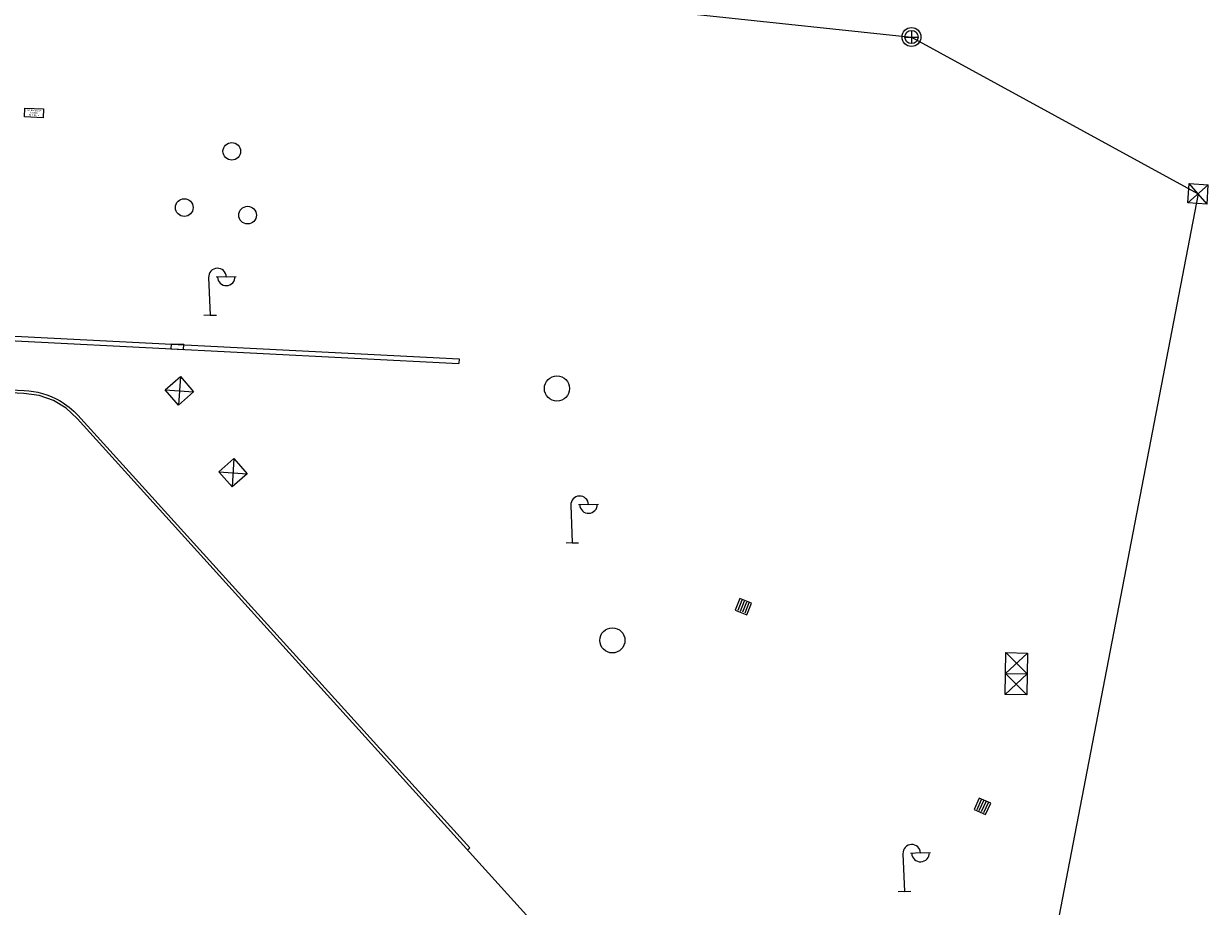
# Model space of a CAD drawing. Header units: millimetres. Extents: x 32690613 to 32694766, y 5342952 to 5344788.
# Tile 23 of 27: x 32692766 to 32692813, y 5344237 to 5344272. Entities that reach past the tile are written whole.
import ezdxf

# ---------------------------------------------------------------- set-up
doc = ezdxf.new("R2010")
doc.units = ezdxf.units.MM
doc.layers.get('Defpoints').update_dxf_attribs({"color": 11})
doc.layers.add('_GP_Block_Schachtdeckel', color=54, linetype='Continuous')
for name, color, linetype, lineweight in [('Ein-Beleuchtung_Mast', 252, 'Continuous', 18), ('Ent-Kastenrinne', 140, 'Continuous', 5), ('Ent-Straßeneinlauf', 150, 'Continuous', 5), ('Ver-Deckel_ELT', 20, 'Continuous', 5), ('Ver-Deckel_FW', 112, 'Continuous', 9), ('Ver-Deckel_RW-HDC', 140, 'Continuous', 15), ('Ver-Elektro_u_Verteilerkästen', 10, 'Continuous', 13)]:
    doc.layers.add(name, color=color, linetype=linetype, lineweight=lineweight)
doc.styles.add('Verdana', font='verdana.ttf')

# ---------------------------------------------------------------- blocks, each defined once
blk = doc.blocks.new('A$C191C7936')
at = {"flags": 128}
blk.add_lwpolyline([(-0.362, 0.191), (0.377, 0.158), (0.362, -0.191), (-0.377, -0.158)], close=True, dxfattribs=at)
at = {"layer": 'Defpoints', "insert": (0, 0), "char_height": 0.06, "width": 0.50519, "attachment_point": 5, "rotation": 357.4665, "line_spacing_factor": 0.945368, "style": 'Verdana'}
blk.add_mtext('FW-Einspeise-\\Pkasten\\PH: 1,15 m', dxfattribs=at)
blk = doc.blocks.new('Straßeneinlauf')
at = {"layer": 'Ent-Straßeneinlauf'}
for p, q in [((0.75, 3.51), (0.75, 0.22)), ((1.49, 3.51), (1.49, 0.22)), ((2.24, 3.51), (2.24, 0.22)), ((2.99, 3.51), (2.99, 0.22))]:
    blk.add_line(p, q, dxfattribs=at)
blk.add_lwpolyline([(0, 0), (3.74, 0), (3.73, 3.74), (0, 3.73)], close=True, dxfattribs=at)
blk = doc.blocks.new('Lampe')
at = {"layer": 'Ein-Beleuchtung_Mast', "lineweight": 5}
for p, q in [((0, 1.5), (0, 0)), ((0.7, 1.5), (0.3, 1.5)), ((0.7, 1.5), (1.1, 1.5)), ((0, 0), (-0.25, 0)), ((0, 0), (0.25, 0))]:
    blk.add_line(p, q, dxfattribs=at)
at = {"layer": 'Ein-Beleuchtung_Mast', "lineweight": 5, "flags": 128}
for points in [[(0.7, 1.5, 0.414214), (0.35, 1.85, 0.414214), (0, 1.5)], [(0.35, 1.5, 0.414214), (0.7, 1.15, 0.414214), (1.05, 1.5)]]:
    blk.add_lwpolyline(points, format="xyb", dxfattribs=at)
blk = doc.blocks.new('Schachtdeckel_rund_')
for p, q in [((-0.2625, 0), (0.2625, 0)), ((0, 0.2625), (0, -0.2625))]:
    blk.add_line(p, q)
for radius in [0.375, 0.2625]:
    blk.add_circle((0, 0), radius)
blk = doc.blocks.new('A$Cea7bc25c')
for points in [[(0.762, -0.011), (0, 0), (0.003, 0.766), (0.769, 0.755)], [(0, 0), (0.769, 0.755)], [(0.762, -0.011), (0.003, 0.766)], [(0.762, -0.011), (0.769, 0.755)]]:
    blk.add_lwpolyline(points)

msp = doc.modelspace()

# ---------------------------------------------------------------- linework, layer by layer
at = {"layer": 'Defpoints', "transparency": 33554687}
for points in [[(32692784.5, 5344273.364), (32692800.974, 5344271.613), (32692812.345, 5344265.388), (32692799.973, 5344201.148), (32692796.784, 5344197.463), (32692784.762, 5344201.802), (32692769.961, 5344196.201), (32692761.189, 5344202.873), (32692758.848, 5344200.241), (32692760.048, 5344197.023), (32692735.449, 5344196.796), (32692735.9, 5344201.482), (32692733.504, 5344204.091), (32692714.26, 5344207.632), (32692709.134, 5344205.826), (32692697.555, 5344202.123)], [(32692749.57, 5344217.85), (32692799.22, 5344215.29), (32692799.81, 5344215.35), (32692800.38, 5344215.55), (32692800.88, 5344215.87), (32692801.3, 5344216.29), (32692801.59, 5344216.77), (32692801.61, 5344216.81), (32692801.79, 5344217.37), (32692801.84, 5344217.97), (32692801.75, 5344218.56), (32692801.52, 5344219.11), (32692801.18, 5344219.6), (32692790.77, 5344231.12), (32692788.46, 5344233.71), (32692767.87, 5344256.47), (32692767.43, 5344256.88), (32692766.93, 5344257.19), (32692766.36, 5344257.39), (32692765.76, 5344257.47), (32692716.16, 5344259.97)]]:
    msp.add_lwpolyline(points, dxfattribs=at).dxf.unprotected_set("ltscale", 0)
at = {"layer": 'Ent-Kastenrinne', "transparency": 33554687, "flags": 128}
for points in [[(32692702.853, 5344262.934), (32692736.098, 5344261.238), (32692736.238, 5344263.977), (32692741.944, 5344263.675), (32692741.799, 5344260.949), (32692783.027, 5344258.847)], [(32692702.843, 5344262.744), (32692736.278, 5344261.038), (32692736.418, 5344263.778), (32692741.744, 5344263.495), (32692741.599, 5344260.769), (32692783.017, 5344258.657)]]:
    msp.add_lwpolyline(points, dxfattribs=at).dxf.unprotected_set("ltscale", 0)
msp.add_lwpolyline([(32692727.414, 5344240.942, -0.068241), (32692726.836, 5344241.386), (32692714.028, 5344255.544, -0.308671), (32692713.579, 5344258.567, -0.299595), (32692716.141, 5344260.093), (32692751.847, 5344258.271), (32692751.87, 5344258.724), (32692754.341, 5344258.604), (32692754.319, 5344258.15), (32692765.766, 5344257.589, -0.118428), (32692767.173, 5344257.184, -0.077535), (32692767.898, 5344256.602), (32692783.451, 5344239.434), (32692783.358, 5344239.35)], format="xyb", dxfattribs=at).dxf.unprotected_set("ltscale", 0)
at = {"layer": 'Ent-Kastenrinne', "transparency": 33554687}
msp.add_lwpolyline([(32692772.087, 5344259.216), (32692772.097, 5344259.405), (32692771.597, 5344259.431), (32692771.588, 5344259.241)], close=True, dxfattribs=at).dxf.unprotected_set("ltscale", 0)
msp.add_lwpolyline([(32692783.027, 5344258.847), (32692783.017, 5344258.657)], dxfattribs=at).dxf.unprotected_set("ltscale", 0)
at = {"layer": 'Ver-Deckel_ELT', "transparency": 33554687}
for p, q in [((32692771.966, 5344258.136), (32692771.889, 5344257.007)), ((32692771.363, 5344257.61), (32692772.492, 5344257.533)), ((32692774.092, 5344254.886), (32692774.015, 5344253.757)), ((32692773.489, 5344254.36), (32692774.618, 5344254.283))]:
    msp.add_line(p, q, dxfattribs=at).dxf.unprotected_set("ltscale", 0)
for points in [[(32692771.966, 5344258.136), (32692772.492, 5344257.533), (32692771.889, 5344257.007), (32692771.363, 5344257.61)], [(32692774.092, 5344254.886), (32692774.618, 5344254.283), (32692774.015, 5344253.757), (32692773.489, 5344254.36)]]:
    msp.add_lwpolyline(points, close=True, dxfattribs=at).dxf.unprotected_set("ltscale", 0)
msp.add_circle((32692789.106, 5344247.671), 0.5, dxfattribs=at).dxf.unprotected_set("ltscale", 0)
at = {"layer": 'Ver-Deckel_FW', "transparency": 33554687}
for p, q in [((32692805.579, 5344247.169), (32692804.707, 5344246.355)), ((32692805.563, 5344246.338), (32692804.722, 5344247.183)), ((32692804.691, 5344245.526), (32692805.563, 5344246.338)), ((32692804.707, 5344246.355), (32692805.563, 5344246.338)), ((32692804.707, 5344246.355), (32692805.547, 5344245.507))]:
    msp.add_line(p, q, dxfattribs=at).dxf.unprotected_set("ltscale", 0)
msp.add_lwpolyline([(32692804.691, 5344245.526), (32692804.722, 5344247.183), (32692805.579, 5344247.169), (32692805.547, 5344245.507)], close=True, dxfattribs=at).dxf.unprotected_set("ltscale", 0)
msp.add_circle((32692786.908, 5344257.665), 0.5, dxfattribs=at).dxf.unprotected_set("ltscale", 0)
msp.add_circle((32692786.908, 5344257.665), 0.5, dxfattribs=at).dxf.unprotected_set("ltscale", 0)
at = {"layer": 'Ver-Deckel_RW-HDC', "transparency": 33554687}
for centre in [(32692774.006, 5344267.077), (32692772.121, 5344264.845), (32692774.632, 5344264.544)]:
    msp.add_circle(centre, 0.35, dxfattribs=at).dxf.unprotected_set("ltscale", 0)

# ---------------------------------------------------------------- block references
at = {"layer": '_GP_Block_Schachtdeckel', "transparency": 33554687}
msp.add_blockref('Schachtdeckel_rund_', (32692800.974, 5344271.613), dxfattribs=at).dxf.unprotected_set("ltscale", 0)
at = {"layer": 'Ein-Beleuchtung_Mast', "transparency": 33554687, "rotation": 2.237485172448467}
for p in [(32692773.145, 5344260.572), (32692787.517, 5344251.537), (32692800.693, 5344237.708)]:
    msp.add_blockref('Lampe', p, dxfattribs=at).dxf.unprotected_set("ltscale", 0)
at = {"layer": 'Ent-Straßeneinlauf', "transparency": 33554687}
for p, xscale, yscale, zscale, rotation in [((32692793.98, 5344248.868), 0.1333000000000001, 0.1333000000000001, 0.1333000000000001, 338.2854869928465), ((32692803.459, 5344240.962), 0.1333, 0.1333, 0.1333, 335.6345149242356)]:
    msp.add_blockref('Straßeneinlauf', p, dxfattribs=dict(at, xscale=xscale, yscale=yscale, zscale=zscale, rotation=rotation)).dxf.unprotected_set("ltscale", 0)
at = {"layer": 'Ver-Deckel_ELT', "transparency": 33554687, "rotation": 357.0816359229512}
msp.add_blockref('A$Cea7bc25c', (32692811.943, 5344265.031), dxfattribs=at).dxf.unprotected_set("ltscale", 0)
at = {"layer": 'Ver-Elektro_u_Verteilerkästen', "transparency": 33554687}
msp.add_blockref('A$C191C7936', (32692766.16, 5344268.603), dxfattribs=at).dxf.unprotected_set("ltscale", 0)

doc.saveas('drawing.dxf')
